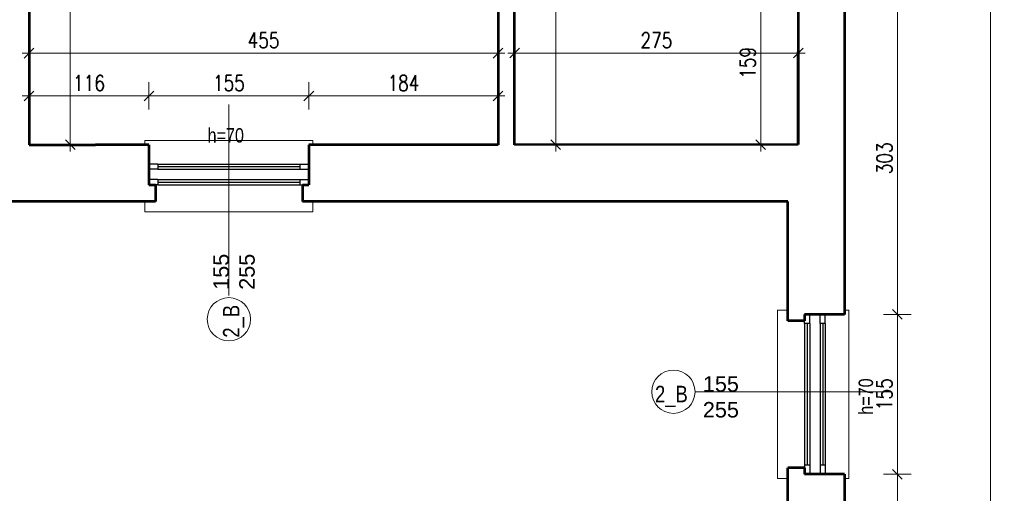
# Model space of a CAD drawing. Header units: millimetres. Extents: x 56977 to 67992, y 30187 to 42235.
# Tile 100 of 130: x 64161 to 65115, y 35043 to 35502. Entities that reach past the tile are written whole.
import ezdxf

# ---------------------------------------------------------------- set-up
doc = ezdxf.new("R2010")
doc.units = ezdxf.units.MM
doc.header["$MEASUREMENT"] = 0
doc.layers.get('0').update_dxf_attribs({"lineweight": 13})
doc.layers.get('DEFPOINTS').update_dxf_attribs({"lineweight": 13})
doc.layers.add('AI-OKNA', color=4, linetype='Continuous')
for name, color, linetype, lineweight in [('AI-OPISY', 3, 'Continuous', 13), ('AI_MURY', 40, 'Continuous', 53), ('AI_WIDOK', 8, 'Continuous', 13), ('Lines', 7, 'Continuous', 13), ('wymiary', 8, 'Continuous', 13)]:
    doc.layers.add(name, color=color, linetype=linetype, lineweight=lineweight)
doc.styles.get("Standard").update_dxf_attribs({"font": 'txt.shx'})
doc.styles.add('Style-ROMANS', font='ROMANS.shx')
doc.styles.add('WYMIAROWY-08', font='ROMANS.shx', dxfattribs={"width": 0.8})
doc.dimstyles.new('DYBY', dxfattribs={"dimscale": 100, "dimtxt": 0.15, "dimasz": 0.05, "dimexe": 0.05, "dimexo": 0.1, "dimgap": 0.05, "dimtad": 1, "dimdec": 0, "dimdsep": 46, "dimlunit": 5, "dimtxsty": 'WYMIAROWY-08', "dimblk": 'M_STRZ', "dimcen": 0.1, "dimse1": 1, "dimse2": 1, "dimclrd": 7, "dimclre": 7, "dimclrt": 1, "dimadec": 0, "dimazin": 0, "dimtfac": 1, "dimtdec": 0, "dimtmove": 2, "dimatfit": 3, "dimldrblk": 'M_STRZ', "dimfxl": 0, "dimtolj": 1, "dimarcsym": 0})

# ---------------------------------------------------------------- blocks, each defined once
blk = doc.blocks.new('M_STRZ')
for p, q in [((0, 2.66), (0, 0)), ((-1.33, 0), (1.33, 0)), ((-0.94, -0.94), (0.94, 0.94)), ((0, 0), (0, -2.66))]:
    blk.add_line(p, q)
blk = doc.blocks.new('*U838')
at = {"layer": 'DEFPOINTS', "color": 0}
for p in [(64960.53, 35519.12), (64960.53, 35216.62), (65011.67, 35216.62)]:
    blk.add_point(p, dxfattribs=at)
at = {"layer": 'wymiary', "color": 7, "lineweight": -2}
blk.add_line((65011.67, 35514.12), (65011.67, 35221.62), dxfattribs=at)
at = {"layer": 'wymiary', "color": 7, "lineweight": -2, "xscale": 5, "yscale": 5, "zscale": 5}
for p, rotation in [((65011.67, 35519.12), 90), ((65011.67, 35216.62), 270)]:
    blk.add_blockref('M_STRZ', p, dxfattribs=dict(at, rotation=rotation))
at = {"layer": 'wymiary', "color": 1, "insert": (64999.17, 35367.87), "char_height": 15, "attachment_point": 5, "rotation": 90, "style": 'WYMIAROWY-08'}
blk.add_mtext('303', dxfattribs=at)
blk = doc.blocks.new('*D2371')
at = {"layer": 'DEFPOINTS'}
for p in [(64960.53, 35519.12), (64999.17, 35384.2), (64960.53, 35216.62), (65011.67, 35216.62)]:
    blk.add_point(p, dxfattribs=at)
at = {"layer": 'wymiary', "color": 7}
blk.add_blockref('*U838', (0, 0), dxfattribs=at)
blk = doc.blocks.new('*U839')
at = {"layer": 'DEFPOINTS', "color": 0}
for p in [(64960.53, 35216.62), (64960.53, 35061.62), (65011.67, 35061.62)]:
    blk.add_point(p, dxfattribs=at)
at = {"layer": 'wymiary', "color": 7, "lineweight": -2}
blk.add_line((65011.67, 35211.62), (65011.67, 35066.62), dxfattribs=at)
at = {"layer": 'wymiary', "color": 7, "lineweight": -2, "xscale": 5, "yscale": 5, "zscale": 5}
for p, rotation in [((65011.67, 35216.62), 90), ((65011.67, 35061.62), 270)]:
    blk.add_blockref('M_STRZ', p, dxfattribs=dict(at, rotation=rotation))
at = {"layer": 'wymiary', "color": 1, "insert": (64999.17, 35139.12), "char_height": 15, "attachment_point": 5, "rotation": 90, "style": 'WYMIAROWY-08'}
blk.add_mtext('155', dxfattribs=at)
blk = doc.blocks.new('*D2372')
at = {"layer": 'DEFPOINTS'}
for p in [(64960.53, 35216.62), (64999.17, 35154.6), (64960.53, 35061.62), (65011.67, 35061.62)]:
    blk.add_point(p, dxfattribs=at)
at = {"layer": 'wymiary', "color": 7}
blk.add_blockref('*U839', (0, 0), dxfattribs=at)
blk = doc.blocks.new('*U840')
at = {"layer": 'DEFPOINTS', "color": 0}
for p in [(64960.53, 35061.62), (64960.53, 34886.62), (65011.67, 34886.62)]:
    blk.add_point(p, dxfattribs=at)
at = {"layer": 'wymiary', "color": 7, "lineweight": -2}
blk.add_line((65011.67, 35056.62), (65011.67, 34891.62), dxfattribs=at)
at = {"layer": 'wymiary', "color": 7, "lineweight": -2, "xscale": 5, "yscale": 5, "zscale": 5}
for p, rotation in [((65011.67, 35061.62), 90), ((65011.67, 34886.62), 270)]:
    blk.add_blockref('M_STRZ', p, dxfattribs=dict(at, rotation=rotation))
at = {"layer": 'wymiary', "color": 1, "insert": (64999.17, 34974.12), "char_height": 15, "attachment_point": 5, "rotation": 90, "style": 'WYMIAROWY-08'}
blk.add_mtext('175', dxfattribs=at)
blk = doc.blocks.new('*D2373')
at = {"layer": 'DEFPOINTS'}
for p in [(64960.53, 35061.62), (64999.17, 34989.6), (64960.53, 34886.62), (65011.67, 34886.62)]:
    blk.add_point(p, dxfattribs=at)
at = {"layer": 'wymiary', "color": 7}
blk.add_blockref('*U840', (0, 0), dxfattribs=at)
blk = doc.blocks.new('*U952')
at = {"layer": 'DEFPOINTS', "color": 0}
for p in [(65011.67, 39375.07), (65011.65, 31744.07), (65102.04, 31744.07)]:
    blk.add_point(p, dxfattribs=at)
at = {"layer": 'wymiary', "color": 7, "lineweight": -2}
blk.add_line((65102.05, 39370.07), (65102.04, 31749.07), dxfattribs=at)
at = {"layer": 'wymiary', "color": 7, "lineweight": -2, "xscale": 5, "yscale": 5, "zscale": 5}
for p, rotation in [((65102.05, 39375.07), 89.99988153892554), ((65102.04, 31744.07), 269.9998815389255)]:
    blk.add_blockref('M_STRZ', p, dxfattribs=dict(at, rotation=rotation))
at = {"layer": 'wymiary', "color": 1, "insert": (65089.54, 35559.57), "char_height": 15, "attachment_point": 5, "rotation": 89.99988, "style": 'WYMIAROWY-08'}
blk.add_mtext('\\H15.000000;7631', dxfattribs=at)
blk = doc.blocks.new('*D2485')
at = {"layer": 'DEFPOINTS'}
for p in [(65011.67, 39375.07), (65089.54, 35581.62), (65011.65, 31744.07), (65102.04, 31744.07)]:
    blk.add_point(p, dxfattribs=at)
at = {"layer": 'wymiary', "color": 7}
blk.add_blockref('*U952', (0, 0), dxfattribs=at)
blk = doc.blocks.new('*U1399')
at = {"layer": 'DEFPOINTS', "color": 0}
for p in [(64169.8, 35920.07), (64169.8, 35381.07), (64209.72, 35381.07)]:
    blk.add_point(p, dxfattribs=at)
at = {"layer": 'wymiary', "color": 7, "lineweight": -2}
blk.add_line((64209.72, 35915.07), (64209.72, 35386.07), dxfattribs=at)
at = {"layer": 'wymiary', "color": 7, "lineweight": -2, "xscale": 5, "yscale": 5, "zscale": 5}
for p, rotation in [((64209.72, 35920.07), 90), ((64209.72, 35381.07), 270)]:
    blk.add_blockref('M_STRZ', p, dxfattribs=dict(at, rotation=rotation))
at = {"layer": 'wymiary', "color": 1, "insert": (64197.22, 35650.57), "char_height": 15, "attachment_point": 5, "rotation": 90, "style": 'WYMIAROWY-08'}
blk.add_mtext('539', dxfattribs=at)
blk = doc.blocks.new('*D2930')
at = {"layer": 'DEFPOINTS'}
for p in [(64169.8, 35920.07), (64197.22, 35666.9), (64169.8, 35381.07), (64209.72, 35381.07)]:
    blk.add_point(p, dxfattribs=at)
at = {"layer": 'wymiary', "color": 7}
blk.add_blockref('*U1399', (0, 0), dxfattribs=at)
blk = doc.blocks.new('*U1401')
at = {"layer": 'DEFPOINTS', "color": 0}
for p in [(64169.8, 35483.79), (64624.5, 35483.79), (64624.5, 35469.81)]:
    blk.add_point(p, dxfattribs=at)
at = {"layer": 'wymiary', "color": 7, "lineweight": -2}
blk.add_line((64174.8, 35469.81), (64619.5, 35469.81), dxfattribs=at)
at = {"layer": 'wymiary', "color": 7, "lineweight": -2, "xscale": 5, "yscale": 5, "zscale": 5, "rotation": 180}
blk.add_blockref('M_STRZ', (64169.8, 35469.81), dxfattribs=at)
at = {"layer": 'wymiary', "color": 7, "lineweight": -2, "xscale": 5, "yscale": 5, "zscale": 5}
blk.add_blockref('M_STRZ', (64624.5, 35469.81), dxfattribs=at)
at = {"layer": 'wymiary', "color": 1, "insert": (64397.15, 35482.31), "char_height": 15, "attachment_point": 5, "style": 'WYMIAROWY-08'}
blk.add_mtext('455', dxfattribs=at)
blk = doc.blocks.new('*D2932')
at = {"layer": 'DEFPOINTS'}
for p in [(64169.8, 35483.79), (64624.5, 35483.79), (64624.5, 35469.81), (64380.82, 35457.31)]:
    blk.add_point(p, dxfattribs=at)
at = {"layer": 'wymiary', "color": 7}
blk.add_blockref('*U1401', (0, 0), dxfattribs=at)
blk = doc.blocks.new('*U1402')
at = {"layer": 'DEFPOINTS', "color": 0}
for p in [(64640.53, 35483.8), (64915.53, 35483.8), (64915.53, 35469.82)]:
    blk.add_point(p, dxfattribs=at)
at = {"layer": 'wymiary', "color": 7, "lineweight": -2}
blk.add_line((64645.53, 35469.82), (64910.53, 35469.82), dxfattribs=at)
at = {"layer": 'wymiary', "color": 7, "lineweight": -2, "xscale": 5, "yscale": 5, "zscale": 5, "rotation": 180}
blk.add_blockref('M_STRZ', (64640.53, 35469.82), dxfattribs=at)
at = {"layer": 'wymiary', "color": 7, "lineweight": -2, "xscale": 5, "yscale": 5, "zscale": 5}
blk.add_blockref('M_STRZ', (64915.53, 35469.82), dxfattribs=at)
at = {"layer": 'wymiary', "color": 1, "insert": (64778.03, 35482.32), "char_height": 15, "attachment_point": 5, "style": 'WYMIAROWY-08'}
blk.add_mtext('275', dxfattribs=at)
blk = doc.blocks.new('*D2933')
at = {"layer": 'DEFPOINTS'}
for p in [(64640.53, 35483.8), (64915.53, 35483.8), (64915.53, 35469.82), (64761.69, 35457.32)]:
    blk.add_point(p, dxfattribs=at)
at = {"layer": 'wymiary', "color": 7}
blk.add_blockref('*U1402', (0, 0), dxfattribs=at)
blk = doc.blocks.new('*U1419')
at = {"layer": 'DEFPOINTS', "color": 0}
for p in [(64286.04, 35428.34), (64169.8, 35381.07), (64286.04, 35381.07)]:
    blk.add_point(p, dxfattribs=at)
at = {"layer": 'wymiary', "color": 7, "lineweight": -2}
blk.add_line((64174.8, 35428.34), (64281.04, 35428.34), dxfattribs=at)
at = {"layer": 'wymiary', "color": 7, "lineweight": -2, "xscale": 5, "yscale": 5, "zscale": 5, "rotation": 180}
blk.add_blockref('M_STRZ', (64169.8, 35428.34), dxfattribs=at)
at = {"layer": 'wymiary', "color": 7, "lineweight": -2, "xscale": 5, "yscale": 5, "zscale": 5}
blk.add_blockref('M_STRZ', (64286.04, 35428.34), dxfattribs=at)
at = {"layer": 'wymiary', "color": 1, "insert": (64227.92, 35440.84), "char_height": 15, "attachment_point": 5, "style": 'WYMIAROWY-08'}
blk.add_mtext('116', dxfattribs=at)
blk = doc.blocks.new('*D2950')
at = {"layer": 'DEFPOINTS'}
for p in [(64212.44, 35440.84), (64286.04, 35428.34), (64169.8, 35381.07), (64286.04, 35381.07)]:
    blk.add_point(p, dxfattribs=at)
at = {"layer": 'wymiary', "color": 7}
blk.add_blockref('*U1419', (0, 0), dxfattribs=at)
blk = doc.blocks.new('*U1420')
at = {"layer": 'DEFPOINTS', "color": 0}
for p in [(64441.04, 35428.34), (64286.04, 35381.07), (64441.04, 35381.07)]:
    blk.add_point(p, dxfattribs=at)
at = {"layer": 'wymiary', "color": 7, "lineweight": -2}
blk.add_line((64291.04, 35428.34), (64436.04, 35428.34), dxfattribs=at)
at = {"layer": 'wymiary', "color": 7, "lineweight": -2, "xscale": 5, "yscale": 5, "zscale": 5, "rotation": 180}
blk.add_blockref('M_STRZ', (64286.04, 35428.34), dxfattribs=at)
at = {"layer": 'wymiary', "color": 7, "lineweight": -2, "xscale": 5, "yscale": 5, "zscale": 5}
blk.add_blockref('M_STRZ', (64441.04, 35428.34), dxfattribs=at)
at = {"layer": 'wymiary', "color": 1, "insert": (64363.54, 35440.84), "char_height": 15, "attachment_point": 5, "style": 'WYMIAROWY-08'}
blk.add_mtext('155', dxfattribs=at)
blk = doc.blocks.new('*D2951')
at = {"layer": 'DEFPOINTS'}
for p in [(64348.06, 35440.84), (64441.04, 35428.34), (64286.04, 35381.07), (64441.04, 35381.07)]:
    blk.add_point(p, dxfattribs=at)
at = {"layer": 'wymiary', "color": 7}
blk.add_blockref('*U1420', (0, 0), dxfattribs=at)
blk = doc.blocks.new('*U1421')
at = {"layer": 'DEFPOINTS', "color": 0}
for p in [(64624.5, 35428.34), (64441.04, 35381.07), (64624.5, 35381.07)]:
    blk.add_point(p, dxfattribs=at)
at = {"layer": 'wymiary', "color": 7, "lineweight": -2}
blk.add_line((64446.04, 35428.34), (64619.5, 35428.34), dxfattribs=at)
at = {"layer": 'wymiary', "color": 7, "lineweight": -2, "xscale": 5, "yscale": 5, "zscale": 5, "rotation": 180}
blk.add_blockref('M_STRZ', (64441.04, 35428.34), dxfattribs=at)
at = {"layer": 'wymiary', "color": 7, "lineweight": -2, "xscale": 5, "yscale": 5, "zscale": 5}
blk.add_blockref('M_STRZ', (64624.5, 35428.34), dxfattribs=at)
at = {"layer": 'wymiary', "color": 1, "insert": (64532.77, 35440.84), "char_height": 15, "attachment_point": 5, "style": 'WYMIAROWY-08'}
blk.add_mtext('184', dxfattribs=at)
blk = doc.blocks.new('*D2952')
at = {"layer": 'DEFPOINTS'}
for p in [(64517.29, 35440.84), (64624.5, 35428.34), (64441.04, 35381.07), (64624.5, 35381.07)]:
    blk.add_point(p, dxfattribs=at)
at = {"layer": 'wymiary', "color": 7}
blk.add_blockref('*U1421', (0, 0), dxfattribs=at)
blk = doc.blocks.new('*U1425')
at = {"layer": 'DEFPOINTS', "color": 0}
for p in [(64640.54, 35754.61), (64640.53, 35381.07), (64680.46, 35381.07)]:
    blk.add_point(p, dxfattribs=at)
at = {"layer": 'wymiary', "color": 7, "lineweight": -2}
blk.add_line((64680.47, 35749.61), (64680.46, 35386.07), dxfattribs=at)
at = {"layer": 'wymiary', "color": 7, "lineweight": -2, "xscale": 5, "yscale": 5, "zscale": 5}
for p, rotation in [((64680.47, 35754.61), 89.99854591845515), ((64680.46, 35381.07), 269.9985459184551)]:
    blk.add_blockref('M_STRZ', p, dxfattribs=dict(at, rotation=rotation))
at = {"layer": 'wymiary', "color": 1, "insert": (64667.96, 35567.84), "char_height": 15, "attachment_point": 5, "rotation": 89.99855, "style": 'WYMIAROWY-08'}
blk.add_mtext('\\H15.000000;374', dxfattribs=at)
blk = doc.blocks.new('*D2956')
at = {"layer": 'DEFPOINTS'}
for p in [(64640.54, 35754.61), (64667.96, 35584.17), (64640.53, 35381.07), (64680.46, 35381.07)]:
    blk.add_point(p, dxfattribs=at)
at = {"layer": 'wymiary', "color": 7}
blk.add_blockref('*U1425', (0, 0), dxfattribs=at)
blk = doc.blocks.new('*U1427')
at = {"layer": 'DEFPOINTS', "color": 0}
for p in [(64915.53, 35539.62), (64879.24, 35381.11), (64915.53, 35381.11)]:
    blk.add_point(p, dxfattribs=at)
at = {"layer": 'wymiary', "color": 7, "lineweight": -2}
blk.add_line((64879.24, 35534.62), (64879.24, 35386.11), dxfattribs=at)
at = {"layer": 'wymiary', "color": 7, "lineweight": -2, "xscale": 5, "yscale": 5, "zscale": 5}
for p, rotation in [((64879.24, 35539.62), 90), ((64879.24, 35381.11), 270)]:
    blk.add_blockref('M_STRZ', p, dxfattribs=dict(at, rotation=rotation))
at = {"layer": 'wymiary', "color": 1, "insert": (64866.74, 35460.36), "char_height": 15, "attachment_point": 5, "rotation": 90, "style": 'WYMIAROWY-08'}
blk.add_mtext('159', dxfattribs=at)
blk = doc.blocks.new('*D2958')
at = {"layer": 'DEFPOINTS'}
for p in [(64915.53, 35539.62), (64891.74, 35475.84), (64879.24, 35381.11), (64915.53, 35381.11)]:
    blk.add_point(p, dxfattribs=at)
at = {"layer": 'wymiary', "color": 7}
blk.add_blockref('*U1427', (0, 0), dxfattribs=at)

msp = doc.modelspace()

# ---------------------------------------------------------------- linework, layer by layer
at = {"layer": 'AI-OKNA'}
for p, q in [((64294.79, 35362.32), (64286.04, 35362.32)), ((64294.79, 35362.32), (64427.29, 35362.32)), ((64294.79, 35362.32), (64294.79, 35357.32)), ((64427.29, 35362.32), (64441.04, 35362.32)), ((64432.29, 35362.32), (64432.29, 35357.32)), ((64294.79, 35357.32), (64286.04, 35357.32)), ((64294.79, 35359.82), (64432.29, 35359.82)), ((64294.79, 35357.32), (64427.29, 35357.32)), ((64427.29, 35357.32), (64441.04, 35357.32)), ((64294.79, 35347.32), (64286.04, 35347.32)), ((64294.79, 35342.32), (64292.29, 35342.32)), ((64294.79, 35347.32), (64427.29, 35347.32)), ((64294.79, 35347.32), (64294.79, 35342.32)), ((64294.79, 35344.82), (64432.29, 35344.82)), ((64294.79, 35342.32), (64427.29, 35342.32)), ((64427.29, 35347.32), (64441.04, 35347.32)), ((64427.29, 35342.32), (64434.79, 35342.32)), ((64432.29, 35347.32), (64432.29, 35342.32)), ((64921.78, 35207.87), (64921.78, 35210.37)), ((64921.78, 35207.87), (64921.78, 35075.37)), ((64926.78, 35207.87), (64921.78, 35207.87)), ((64924.28, 35207.87), (64924.28, 35070.37)), ((64926.78, 35207.87), (64926.78, 35216.62)), ((64926.78, 35207.87), (64926.78, 35075.37)), ((64936.78, 35207.87), (64936.78, 35216.62)), ((64936.78, 35207.87), (64936.78, 35075.37)), ((64941.78, 35207.87), (64936.78, 35207.87)), ((64939.28, 35207.87), (64939.28, 35070.37)), ((64941.78, 35207.87), (64941.78, 35216.62)), ((64941.78, 35207.87), (64941.78, 35075.37)), ((64921.78, 35075.37), (64921.78, 35067.87)), ((64926.78, 35075.37), (64926.78, 35061.62)), ((64936.78, 35075.37), (64936.78, 35061.62)), ((64941.78, 35075.37), (64941.78, 35061.62)), ((64926.78, 35070.37), (64921.78, 35070.37)), ((64941.78, 35070.37), (64936.78, 35070.37))]:
    msp.add_line(p, q, dxfattribs=at)
at = {"layer": 'AI-OPISY'}
for p, q in [((64363.54, 35235.03), (64363.54, 35420.11)), ((64815.49, 35141.62), (65000.58, 35141.62)), ((64819.24, 35141.62), (65004.33, 35141.62))]:
    msp.add_line(p, q, dxfattribs=at)
for centre in [(64363.54, 35211.8), (64794.49, 35141.62)]:
    msp.add_circle(centre, 21, dxfattribs=at)
at = {"layer": 'AI_MURY'}
for p, q in [((64624.5, 35920.07), (64624.5, 35381.07)), ((64169.8, 35862.07), (64169.8, 35381.07)), ((64640.53, 35381.07), (64640.51, 35754.61)), ((64915.53, 35539.62), (64915.53, 35381.12)), ((64960.53, 35519.12), (64960.53, 35216.62)), ((64915.53, 35381.12), (64915.53, 35471.12)), ((64169.8, 35381.07), (64234.04, 35381.07)), ((64286.04, 35381.07), (64234.04, 35381.07)), ((64286.04, 35381.07), (64286.04, 35342.32)), ((64624.5, 35381.07), (64441.04, 35381.07)), ((64441.04, 35381.07), (64441.04, 35342.32)), ((64915.53, 35381.12), (64640.53, 35381.08)), ((64915.53, 35381.12), (64640.53, 35381.08)), ((64286.04, 35342.32), (64292.29, 35342.32)), ((64292.29, 35342.32), (64292.29, 35326.07)), ((64434.79, 35342.32), (64441.04, 35342.32)), ((64434.79, 35342.32), (64434.79, 35326.07)), ((64292.29, 35326.07), (63857.79, 35326.07)), ((64668.29, 35326.07), (64434.79, 35326.07)), ((64905.53, 35326.12), (64668.29, 35326.07)), ((64905.53, 35210.37), (64905.53, 35326.12)), ((64921.78, 35210.37), (64905.53, 35210.37)), ((64960.53, 35216.62), (64921.78, 35216.62)), ((64921.78, 35216.62), (64921.78, 35210.37)), ((64921.78, 35067.87), (64905.53, 35067.87)), ((64905.53, 34880.37), (64905.53, 35067.87)), ((64921.78, 35067.87), (64921.78, 35061.62)), ((64960.53, 35061.62), (64921.78, 35061.62)), ((64960.53, 35061.62), (64960.53, 34886.62))]:
    msp.add_line(p, q, dxfattribs=at)
at = {"layer": 'AI_WIDOK', "color": 251, "linetype": 'Continuous'}
for p, q in [((64282.04, 35316.07), (64282.04, 35326.07)), ((64445.04, 35316.07), (64445.04, 35326.07)), ((64445.04, 35316.07), (64282.04, 35316.07)), ((64895.53, 35057.62), (64895.53, 35220.62)), ((64895.53, 35220.62), (64905.53, 35220.62)), ((64895.53, 35057.62), (64905.53, 35057.62))]:
    msp.add_line(p, q, dxfattribs=at)
at = {"layer": 'Lines', "color": 251, "linetype": 'Continuous'}
for p, q in [((64282.04, 35385.07), (64445.04, 35385.07)), ((64282.04, 35381.07), (64282.04, 35385.07)), ((64445.04, 35381.07), (64445.04, 35385.07)), ((64960.53, 35220.62), (64964.53, 35220.62)), ((64964.53, 35220.62), (64964.53, 35057.62)), ((64960.53, 35057.62), (64964.53, 35057.62))]:
    msp.add_line(p, q, dxfattribs=at)

# ---------------------------------------------------------------- texts
at = {"layer": 'AI-OPISY', "insert": (64342.89, 35382.92), "char_height": 14, "attachment_point": 7, "line_spacing_factor": 0.722892, "style": 'WYMIAROWY-08'}
msp.add_mtext('\\fArial|b0|i0|c238|p39;h=70', dxfattribs=at)
at = {"layer": 'AI-OPISY', "insert": (64388.75, 35257.86), "char_height": 15, "width": 45.2902, "attachment_point": 8, "rotation": 90}
msp.add_mtext('\\fArial|b0|i0|c238|p39;155\\P255', dxfattribs=at)
at = {"layer": 'AI-OPISY', "insert": (64378.43, 35193.99), "char_height": 16, "width": 20.64, "attachment_point": 7, "rotation": 90, "style": 'WYMIAROWY-08'}
msp.add_mtext('\\fArial|b0|i0|c238|p39;2_B', dxfattribs=at)
at = {"layer": 'AI-OPISY', "insert": (64988.28, 35119.3), "char_height": 14, "attachment_point": 7, "rotation": 90, "line_spacing_factor": 0.722892, "style": 'WYMIAROWY-08'}
msp.add_mtext('\\fArial|b0|i0|c238|p39;h=70', dxfattribs=at)
at = {"layer": 'AI-OPISY', "insert": (64840.55, 35116.41), "char_height": 15, "width": 45.2902, "attachment_point": 8}
msp.add_mtext('\\fArial|b0|i0|c238|p39;155\\P255', dxfattribs=at)
at = {"layer": 'AI-OPISY', "insert": (64776.69, 35126.72), "char_height": 16, "width": 20.64, "attachment_point": 7, "style": 'WYMIAROWY-08'}
msp.add_mtext('\\fArial|b0|i0|c238|p39;2_B', dxfattribs=at)

# ---------------------------------------------------------------- dimensions: what is measured, and where the dimension line sits
at = {"layer": 'wymiary', "color": 7}
for base, p1, p2, angle, picture, middle in [((65102.04, 31744.07), (65011.67, 39375.07), (65011.65, 31744.07), 269.99988, '*D2485', (65089.54, 35581.62)), ((64209.72, 35381.07), (64169.8, 35920.07), (64169.8, 35381.07), 270, '*D2930', (64197.22, 35666.9)), ((64680.46, 35381.07), (64640.54, 35754.61), (64640.53, 35381.07), 269.99855, '*D2956', (64667.96, 35584.17)), ((64879.24, 35381.11), (64915.53, 35539.62), (64915.53, 35381.11), 270, '*D2958', (64891.74, 35475.84)), ((65011.66788322, 35216.61686225), (64960.5326819, 35519.11686225), (64960.5326819, 35216.61686225), 270, '*D2371', (64999.16788322, 35384.20257653)), ((64624.5, 35469.81), (64169.8, 35483.79), (64624.5, 35483.79), 0, '*D2932', (64380.82, 35457.31)), ((64624.5, 35428.34), (64441.04, 35381.07), (64624.5, 35381.07), 0, '*D2952', (64517.29, 35440.84)), ((65011.67, 35061.62), (64960.53, 35216.62), (64960.53, 35061.62), 270, '*D2372', (64999.17, 35154.6)), ((65011.67, 34886.62), (64960.53, 35061.62), (64960.53, 34886.62), 270, '*D2373', (64999.17, 34989.6))]:
    dim = msp.add_linear_dim(base=base, p1=p1, p2=p2, angle=angle, dimstyle='DYBY', override={"dimtad": 0, "dimtxsty": 'Style-ROMANS', "dimcen": 0.001, "dimclrd": 0, "dimclre": 0}, dxfattribs=at)
    dim.commit()
    dim.dimension.update_dxf_attribs({"geometry": picture, "text_midpoint": middle, "dimtype": 128})
for base, p1, p2, picture, middle in [((64915.53, 35469.82), (64640.53, 35483.8), (64915.53, 35483.8), '*D2933', (64761.69, 35457.32)), ((64286.04, 35428.34), (64169.8, 35381.07), (64286.04, 35381.07), '*D2950', (64212.44, 35440.84)), ((64441.04, 35428.34), (64286.04, 35381.07), (64441.04, 35381.07), '*D2951', (64348.06, 35440.84))]:
    dim = msp.add_linear_dim(base=base, p1=p1, p2=p2, dimstyle='DYBY', override={"dimtad": 0, "dimtxsty": 'Style-ROMANS', "dimcen": 0.001, "dimclrd": 0, "dimclre": 0}, dxfattribs=at)
    dim.commit()
    dim.dimension.update_dxf_attribs({"geometry": picture, "text_midpoint": middle, "dimtype": 128})

doc.saveas('drawing.dxf')
